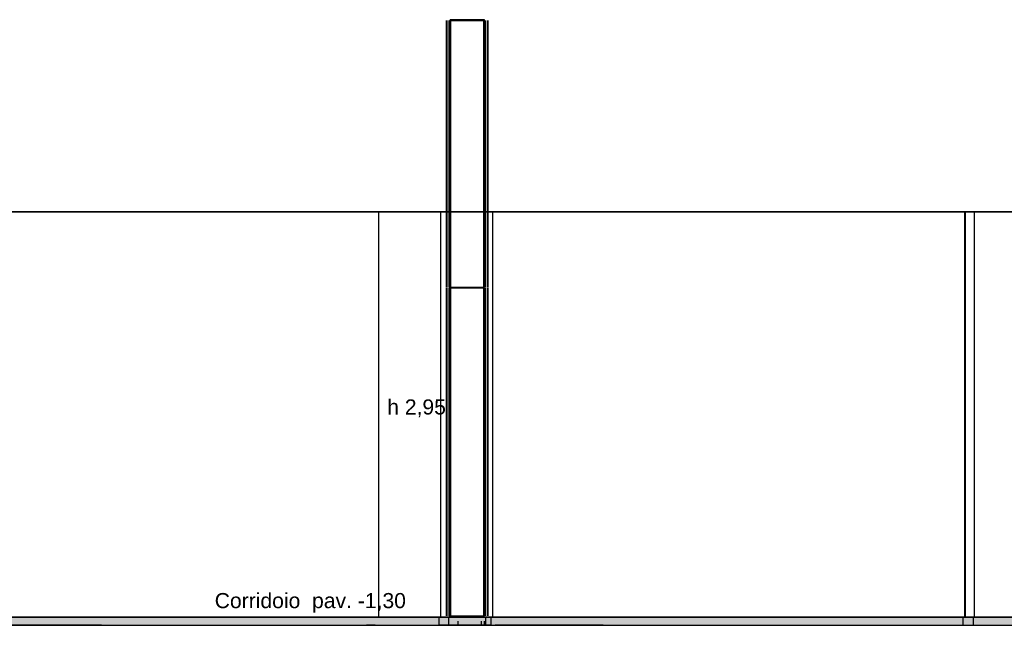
# Model space of a CAD drawing. Header units: millimetres. Extents: x -8297 to 34045, y -61360 to 6071.
# Tile 13 of 68: x 13259 to 20428, y -61360 to -56950. Entities that reach past the tile are written whole.
import ezdxf
from ezdxf.enums import TextEntityAlignment as Align

# ---------------------------------------------------------------- set-up
doc = ezdxf.new("R2010")
doc.units = ezdxf.units.MM
for name, color, linetype in [('S-QUOTE', 40, 'Continuous'), ('S-TAGLIO-PAV', 33, 'Continuous'), ('S-TAGLIO-SOFF', 8, 'Continuous'), ('S-TESTI', 7, 'Continuous'), ('S-VISTA', 8, 'Continuous')]:
    doc.layers.add(name, color=color, linetype=linetype)
doc.styles.add('VISIO', font='arial.ttf')

msp = doc.modelspace()

# ---------------------------------------------------------------- hatches: boundary and pattern name
at = {"layer": 'S-TAGLIO-PAV'}
msp.add_hatch(color=33, dxfattribs=at).paths.add_polyline_path([(12900, -61300), (12908, -61300), (13856, -61300), (13966, -61300), (14228, -61300), (14330, -61300), (15748, -61300), (15784, -61300), (15846, -61300), (16532, -61300), (16554, -61300), (16656, -61300), (16670, -61300), (16720, -61300), (16724, -61300), (17508, -61300), (17556, -61300), (20516, -61300), (20532, -61300), (20704, -61300), (20708, -61300), (20758, -61300), (21308, -61300), (21326, -61300), (21332, -61300), (21728, -61300), (21806, -61300), (21854, -61300), (21870, -61300), (24068, -61300), (24080, -61300), (24206, -61300), (24230, -61300), (24240, -61300), (24424, -61300), (24504, -61300), (24520, -61300), (24586, -61300), (24600, -61300), (24662, -61300), (24676, -61300), (25958, -61300), (25996, -61300), (26458, -61300), (26512, -61300), (26514, -61300), (26648, -61300), (26650, -61300), (26650, -61352), (26650, -61360), (26648, -61360), (26514, -61360), (26512, -61360), (26458, -61360), (25136, -61360), (24990, -61360), (24676, -61360), (24612, -61360), (24600, -61360), (24534, -61360), (24520, -61360), (24442, -61360), (24424, -61360), (24230, -61360), (24206, -61360), (24080, -61360), (24068, -61360), (21870, -61360), (21854, -61360), (21806, -61360), (21728, -61360), (21326, -61360), (21308, -61360), (20758, -61360), (20708, -61360), (20704, -61360), (20532, -61360), (20516, -61360), (17556, -61360), (17508, -61360), (16720, -61360), (16670, -61360), (16656, -61360), (16554, -61360), (16532, -61360), (15846, -61360), (15784, -61360), (15748, -61360), (14498, -61360), (14330, -61360), (14228, -61360), (13966, -61360), (13856, -61360), (12886, -61360), (12858, -61360), (12764, -61360), (12748, -61360), (11938, -61360), (11924, -61360), (11890, -61360), (10262, -61360), (9812, -61360), (9666, -61360), (8672, -61360), (8666, -61360), (8642, -61360), (8386, -61360), (8338, -61360), (8244, -61360), (8234, -61360), (8088, -61360), (8060, -61360), (8008, -61360), (7970, -61360), (7928, -61360), (6812, -61360), (6222, -61360), (6066, -61360), (5852, -61360), (5600, -61360), (4218, -61360), (4212, -61360), (4154, -61360), (4100, -61360), (4100, -61328), (4100, -61310), (4104, -61310), (4150, -61310), (4182, -61310), (4216, -61310), (4218, -61310), (5624, -61310), (5746, -61310), (5876, -61310), (6108, -61310), (6222, -61310), (6414, -61310), (6836, -61310), (6844, -61310), (6914, -61310), (7940, -61310), (7978, -61310), (8028, -61310), (8072, -61310), (8074, -61310), (8098, -61310), (8242, -61310), (8258, -61310), (8352, -61310), (8396, -61310), (8644, -61310), (8666, -61310), (9680, -61310), (9810, -61310), (10236, -61310), (11882, -61310), (11914, -61310), (11932, -61310), (12308, -61310), (12508, -61310), (12528, -61310), (12848, -61310), (12900, -61310), (12900, -61306), (12900, -61300)])

# ---------------------------------------------------------------- linework, layer by layer
at = {"layer": 'S-QUOTE'}
msp.add_line((15875, -61300), (15875, -58350), dxfattribs=at)
at = {"layer": 'S-TAGLIO-PAV'}
for p, q in [((13855.1, -61360), (12886.4, -61360)), ((12908.7, -61300), (13855.1, -61300)), ((13855.1, -61300), (13967, -61300)), ((13855.1, -61360), (13967, -61360)), ((13967, -61300), (14228.6, -61300)), ((13967, -61360), (14228.6, -61360)), ((14228.6, -61300), (14330.4, -61300)), ((14228.6, -61360), (14330.4, -61360)), ((14330.4, -61300), (15748.4, -61300)), ((14330.4, -61360), (14497.5, -61360)), ((14497.5, -61360), (15748.4, -61360)), ((15748.4, -61300), (15784.5, -61300)), ((15748.4, -61360), (15784.5, -61360)), ((15784.5, -61300), (15846.5, -61300)), ((15846.5, -61360), (15784.5, -61360)), ((16532.2, -61300), (15846.5, -61300)), ((15846.5, -61360), (16532.2, -61360)), ((16532.2, -61300), (16554.5, -61300)), ((16532.2, -61360), (16554.5, -61360)), ((16554.5, -61300), (16656.2, -61300)), ((16554.5, -61360), (16656.2, -61360)), ((16656.2, -61300), (16671, -61300)), ((16656.2, -61360), (16671, -61360)), ((16671, -61300), (16720.3, -61300)), ((16671, -61360), (16720.3, -61360)), ((16720.3, -61300), (16724.8, -61300)), ((17507.2, -61360), (16720.3, -61360)), ((16724.8, -61300), (17507.2, -61300)), ((17507.2, -61300), (17556.1, -61300)), ((17507.2, -61360), (17556.1, -61360)), ((20515.8, -61300), (17556.1, -61300)), ((17556.1, -61360), (20515.8, -61360))]:
    msp.add_line(p, q, dxfattribs=at)
at = {"layer": 'S-TAGLIO-SOFF'}
for p, q in [((12908.7, -58350), (13855.1, -58350)), ((13855.1, -58350), (13967, -58350)), ((13967, -58350), (14228.6, -58350)), ((14228.6, -58350), (14330.4, -58350)), ((14330.4, -58350), (15748.4, -58350)), ((15748.4, -58350), (15784.5, -58350)), ((15784.5, -58350), (15846.5, -58350)), ((16532.2, -58350), (15846.5, -58350)), ((16532.2, -58350), (16554.5, -58350)), ((16554.5, -58350), (16656.2, -58350)), ((16656.2, -58350), (16671, -58350)), ((16671, -58350), (16720.3, -58350)), ((16720.3, -58350), (16724.8, -58350)), ((16724.8, -58350), (17507.2, -58350)), ((17507.2, -58350), (17556.1, -58350)), ((20515.8, -58350), (17556.1, -58350))]:
    msp.add_line(p, q, dxfattribs=at)
at = {"layer": 'S-VISTA'}
for p, q in [((16367, -58334.8), (16367, -56955)), ((16367, -58897), (16367, -56955)), ((16367, -58334.8), (16367, -56955)), ((16367, -58334.8), (16367, -56955)), ((16371, -58334.8), (16371, -56955)), ((16371, -58897), (16371, -56955)), ((16371, -58334.8), (16371, -56955)), ((16371, -58334.8), (16371, -56955)), ((16385, -58334.8), (16385, -56955)), ((16385, -58897), (16385, -56955)), ((16385, -58334.8), (16385, -56955)), ((16385, -58334.8), (16385, -56955)), ((16643, -56950), (16393, -56950)), ((16393, -56950), (16643, -56950)), ((16393, -58350), (16393, -56950)), ((16393, -61300), (16393, -56950)), ((16643, -56955), (16393, -56955)), ((16393, -58897), (16393, -56955)), ((16393, -58897), (16393, -56955)), ((16393, -58334.8), (16393, -56955)), ((16393, -58334.8), (16393, -56955)), ((16397, -56955), (16639, -56955)), ((16397, -58897), (16397, -56955)), ((16397, -58334.8), (16397, -56955)), ((16639, -58897), (16639, -56955)), ((16639, -58334.8), (16639, -56955)), ((16643, -58350), (16643, -56950)), ((16643, -58350), (16643, -56950)), ((16643, -58334.8), (16643, -56955)), ((16643, -58897), (16643, -56955)), ((16643, -58334.8), (16643, -56955)), ((16643, -58334.8), (16643, -56955)), ((16651, -58334.8), (16651, -56955)), ((16651, -58334.8), (16651, -56955)), ((16651, -58897), (16651, -56955)), ((16651, -58334.8), (16651, -56955)), ((16665, -58334.8), (16665, -56955)), ((16665, -58334.8), (16665, -56955)), ((16665, -58897), (16665, -56955)), ((16665, -58334.8), (16665, -56955)), ((16669, -58334.8), (16669, -56955)), ((16669, -58334.8), (16669, -56955)), ((16669, -58897), (16669, -56955)), ((16669, -58334.8), (16669, -56955)), ((8615, -58350), (16395.2, -58350)), ((16383.5, -58350), (8620, -58350)), ((12515, -58350), (16370.1, -58350)), ((16380, -58350), (16310, -58350)), ((16310, -58350), (16380, -58350)), ((16325, -58350), (16390, -58350)), ((16390, -58350), (16325, -58350)), ((16325, -61300), (16325, -58350)), ((16325, -61300), (16325, -58350)), ((16380, -58350), (16650, -58350)), ((16640, -58350), (16390, -58350)), ((16390, -61300), (16390, -58350)), ((16393, -58350), (16643, -58350)), ((16393, -61300), (16393, -58350)), ((20140, -58350), (16633.9, -58350)), ((16690, -58350), (16640, -58350)), ((16705, -58350), (16640, -58350)), ((16640, -58350), (16705, -58350)), ((16705, -58350), (16640, -58350)), ((16640, -58350), (16705, -58350)), ((16640, -61300), (16640, -58350)), ((16646.2, -58350), (20210, -58350)), ((16650, -58350), (16690, -58350)), ((16690, -58350), (16655, -58350)), ((16655, -58350), (16690, -58350)), ((16670.5, -58350), (20125, -58350)), ((16705, -61300), (16705, -58350)), ((16705, -61300), (16705, -58350)), ((20125, -58350), (20200, -58350)), ((20140, -61300), (20140, -58350)), ((20210, -58350), (20145, -58350)), ((20145, -61300), (20145, -58350)), ((20200, -58350), (20900, -58350)), ((20210, -58350), (20275, -58350)), ((20910, -58350), (20210, -58350)), ((20210, -61300), (20210, -58350)), ((20280, -58350), (20840, -58350)), ((16367, -61290), (16367, -58903)), ((16371, -61290), (16371, -58903)), ((16385, -61290), (16385, -58903)), ((16393, -61290), (16393, -58903)), ((16393, -61290), (16393, -58903)), ((16397, -58897), (16639, -58897)), ((16397, -58903), (16639, -58903)), ((16397, -61290), (16397, -58903)), ((16639, -61290), (16639, -58903)), ((16643, -61290), (16643, -58903)), ((16651, -61290), (16651, -58903)), ((16665, -61290), (16665, -58903)), ((16669, -61290), (16669, -58903)), ((12515, -61360), (20125, -61360)), ((12715.3, -61300), (16320, -61300)), ((16333.4, -61300), (12727.1, -61300)), ((16345, -61300), (16310, -61300)), ((16310, -61300), (16380, -61300)), ((16310, -61300), (16310, -61360)), ((16310, -61300), (16310, -61360)), ((16310, -61360), (16380, -61360)), ((16380, -61360), (16310, -61360)), ((16390, -61300), (16325, -61300)), ((16380, -61300), (16650, -61300)), ((16380, -61300), (16380, -61360)), ((16380, -61330), (16380, -61360)), ((16380, -61360), (16650, -61360)), ((16640, -61360), (16380, -61360)), ((16640, -61300), (16390, -61300)), ((16397, -61290), (16639, -61290)), ((16450, -61330), (16450, -61360)), ((16450, -61330), (16450, -61360)), ((16450, -61360), (16620, -61360)), ((16620, -61360), (16450, -61360)), ((16620, -61330), (16620, -61360)), ((16620, -61330), (16620, -61360)), ((16620, -61360), (16690, -61360)), ((16690, -61360), (16620, -61360)), ((16705, -61300), (16640, -61300)), ((16640, -61330), (16640, -61360)), ((16690, -61360), (16640, -61360)), ((16650, -61300), (16690, -61300)), ((16650, -61300), (16650, -61360)), ((16650, -61360), (16690, -61360)), ((20140, -61300), (16684, -61300)), ((16690, -61300), (16690, -61360)), ((16690, -61300), (16690, -61360)), ((16720.5, -61300), (20125, -61300)), ((20125, -61300), (20200, -61300)), ((20125, -61300), (20125, -61360)), ((20125, -61300), (20125, -61360)), ((20125, -61360), (20200, -61360)), ((20210, -61300), (20145, -61300)), ((20200, -61300), (20900, -61300)), ((20200, -61300), (20200, -61360)), ((20200, -61360), (20900, -61360)), ((20910, -61300), (20210, -61300))]:
    msp.add_line(p, q, dxfattribs=at)

# ---------------------------------------------------------------- texts
at = {"layer": 'S-QUOTE', "style": 'VISIO'}
msp.add_text('h 2,95', height=110, dxfattribs=at).set_placement((15935, -59825))
at = {"layer": 'S-TESTI', "style": 'VISIO'}
msp.add_text('Corridoio  pav. -1,30', height=110, dxfattribs=at).set_placement((15375, -61180), align=Align.MIDDLE_CENTER)

doc.saveas('drawing.dxf')
